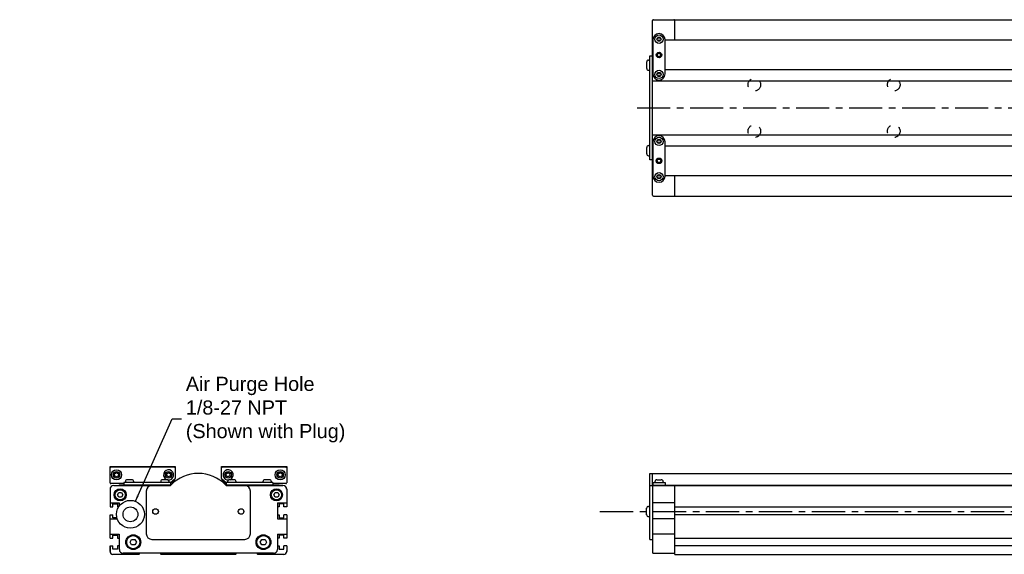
# Model space of a CAD drawing. Extents: x -3.5 to 44.4, y 2.1 to 24.3.
# Tile 1 of 3: x -3.5 to 17.4, y 12.9 to 24.3. Entities that reach past the tile are written whole.
import ezdxf

# ---------------------------------------------------------------- set-up
doc = ezdxf.new("R2010")
doc.units = 0
doc.header["$LTSCALE"] = 1.87
doc.header["$MEASUREMENT"] = 0
doc.linetypes.add('CENTER', pattern=[0.6, 0.375, -0.075, 0.075, -0.075])
doc.linetypes.add('HIDDEN', pattern=[0.2, 0.1, -0.1])
doc.layers.get('0').update_dxf_attribs({"linetype": 'CONTINUOUS'})
doc.dimstyles.get("Standard").update_dxf_attribs({"dimtxt": 0.18, "dimasz": 0.18, "dimexe": 0.18, "dimexo": 0.0625, "dimgap": 0.09, "dimtad": 0, "dimtih": 1, "dimtoh": 1, "dimdec": 4, "dimzin": 0, "dimtxsty": 'STANDARD', "dimcen": 0.09, "dimazin": 3, "dimtfac": 1, "dimtdec": 4, "dimtofl": 0, "dimtmove": 0, "dimatfit": 3, "dimtolj": 1, "dimtzin": 0})

msp = doc.modelspace()

# ---------------------------------------------------------------- linework, layer by layer
for p, q in [((9.907, 20.538), (9.907, 24.238)), ((9.927, 24.258), (10.36, 24.258)), ((10.38, 23.825), (10.38, 24.258)), ((10.38, 24.258), (33.431, 24.258)), ((9.917, 23.835), (9.917, 23.107)), ((10.028, 23.874), (10.011, 23.845)), ((10.011, 23.845), (10.028, 23.815)), ((10.062, 23.874), (10.028, 23.874)), ((10.028, 23.815), (10.062, 23.815)), ((10.045, 23.963), (10.045, 23.963)), ((10.079, 23.845), (10.062, 23.874)), ((10.062, 23.815), (10.079, 23.845)), ((10.173, 23.107), (10.173, 23.835)), ((18.539, 23.825), (10.173, 23.825)), ((9.907, 23.705), (9.917, 23.71)), ((9.783, 23.363), (9.783, 23.225)), ((9.825, 23.402), (9.848, 23.402)), ((9.848, 21.286), (9.848, 23.49)), ((9.848, 23.49), (9.907, 23.49)), ((9.825, 23.185), (9.848, 23.185)), ((9.917, 23.311), (9.907, 23.316)), ((9.912, 23.313), (9.907, 23.313)), ((9.917, 23.195), (9.907, 23.195)), ((18.539, 23.195), (10.173, 23.195)), ((9.907, 22.961), (18.474, 22.961)), ((10.028, 23.126), (10.011, 23.097)), ((10.011, 23.097), (10.028, 23.067)), ((10.062, 23.126), (10.028, 23.126)), ((10.028, 23.067), (10.062, 23.067)), ((10.045, 22.979), (10.045, 22.979)), ((10.079, 23.097), (10.062, 23.126)), ((10.062, 23.067), (10.079, 23.097)), ((9.907, 21.815), (18.474, 21.815)), ((10.028, 21.709), (10.011, 21.679)), ((10.062, 21.709), (10.028, 21.709)), ((10.045, 21.798), (10.045, 21.798)), ((10.079, 21.679), (10.062, 21.709)), ((9.783, 21.551), (9.783, 21.414)), ((9.825, 21.591), (9.848, 21.591)), ((9.917, 21.581), (9.907, 21.581)), ((9.917, 21.67), (9.917, 20.941)), ((10.011, 21.679), (10.028, 21.65)), ((10.028, 21.65), (10.062, 21.65)), ((10.062, 21.65), (10.079, 21.679)), ((10.173, 20.941), (10.173, 21.67)), ((18.539, 21.581), (10.173, 21.581)), ((9.825, 21.374), (9.848, 21.374)), ((9.907, 21.286), (9.848, 21.286)), ((9.907, 21.461), (9.917, 21.466)), ((9.912, 21.463), (9.907, 21.463)), ((9.917, 21.066), (9.907, 21.071)), ((10.028, 20.961), (10.011, 20.931)), ((10.011, 20.931), (10.028, 20.902)), ((10.062, 20.961), (10.028, 20.961)), ((10.028, 20.902), (10.062, 20.902)), ((10.079, 20.931), (10.062, 20.961)), ((10.062, 20.902), (10.079, 20.931)), ((18.539, 20.951), (10.173, 20.951)), ((10.38, 20.518), (10.38, 20.951)), ((10.045, 20.813), (10.045, 20.813)), ((9.927, 20.518), (10.36, 20.518)), ((10.38, 20.518), (33.431, 20.518)), ((-1.578, 14.791), (-0.2, 14.791)), ((-1.578, 14.446), (-1.578, 14.791)), ((-1.558, 14.781), (-0.22, 14.781)), ((-1.48, 14.636), (-1.44, 14.659)), ((-1.48, 14.591), (-1.48, 14.636)), ((-1.44, 14.659), (-1.401, 14.636)), ((-1.401, 14.636), (-1.401, 14.591)), ((-0.377, 14.636), (-0.338, 14.659)), ((-0.377, 14.591), (-0.377, 14.636)), ((-0.338, 14.659), (-0.299, 14.636)), ((-0.299, 14.636), (-0.299, 14.591)), ((-0.2, 14.791), (-0.2, 14.534)), ((0.784, 14.791), (2.162, 14.791)), ((0.784, 14.534), (0.784, 14.791)), ((0.804, 14.781), (2.142, 14.781)), ((0.882, 14.636), (0.922, 14.659)), ((0.882, 14.591), (0.882, 14.636)), ((0.922, 14.659), (0.961, 14.636)), ((0.961, 14.636), (0.961, 14.591)), ((1.985, 14.636), (2.024, 14.659)), ((1.985, 14.591), (1.985, 14.636)), ((2.024, 14.659), (2.064, 14.636)), ((2.064, 14.636), (2.064, 14.591)), ((2.162, 14.791), (2.162, 14.446)), ((9.848, 13.245), (9.848, 14.643)), ((9.848, 14.643), (18.464, 14.643)), ((9.907, 14.375), (9.907, 14.643)), ((-1.283, 14.426), (-1.558, 14.426)), ((-1.499, 14.387), (-0.314, 14.387)), ((-1.44, 14.568), (-1.48, 14.591)), ((-1.401, 14.591), (-1.44, 14.568)), ((-1.381, 14.426), (-1.381, 14.417)), ((-1.367, 14.417), (-1.381, 14.417)), ((-1.367, 14.426), (-1.367, 14.412)), ((-1.283, 14.412), (-1.367, 14.412)), ((-0.299, 14.451), (-1.283, 14.451)), ((-1.283, 14.451), (-1.283, 14.392)), ((-0.3, 14.392), (-1.283, 14.392)), ((-1.253, 14.467), (-1.253, 14.451)), ((-1.214, 14.392), (-1.214, 14.387)), ((-1.12, 14.51), (-1.21, 14.51)), ((-1.116, 14.392), (-1.116, 14.387)), ((-1.076, 14.467), (-1.076, 14.451)), ((-1.025, 14.387), (-1.025, 14.392)), ((-0.636, 14.387), (-0.636, 14.392)), ((-0.515, 14.387), (-0.515, 14.392)), ((-0.505, 14.467), (-0.505, 14.451)), ((-0.466, 14.392), (-0.466, 14.387)), ((-0.371, 14.51), (-0.462, 14.51)), ((-0.338, 14.568), (-0.377, 14.591)), ((-0.368, 14.392), (-0.368, 14.387)), ((-0.299, 14.591), (-0.338, 14.568)), ((-0.328, 14.467), (-0.328, 14.451)), ((-0.207, 14.519), (-0.299, 14.442)), ((-0.299, 14.451), (-0.299, 14.393)), ((-0.294, 14.412), (-0.299, 14.412)), ((-0.297, 14.444), (-0.297, 14.412)), ((-0.295, 14.436), (-0.214, 14.503)), ((-0.294, 14.412), (-0.294, 14.436)), ((0.882, 14.442), (0.791, 14.519)), ((0.798, 14.503), (0.877, 14.437)), ((0.877, 14.446), (0.877, 14.412)), ((0.877, 14.412), (0.882, 14.412)), ((0.922, 14.568), (0.882, 14.591)), ((1.867, 14.451), (0.882, 14.451)), ((0.882, 14.451), (0.882, 14.393)), ((1.867, 14.392), (0.884, 14.392)), ((0.898, 14.387), (2.083, 14.387)), ((0.912, 14.467), (0.912, 14.451)), ((0.961, 14.591), (0.922, 14.568)), ((0.951, 14.392), (0.951, 14.387)), ((1.046, 14.51), (0.955, 14.51)), ((1.05, 14.392), (1.05, 14.387)), ((1.089, 14.467), (1.089, 14.451)), ((1.099, 14.387), (1.099, 14.392)), ((1.219, 14.387), (1.219, 14.392)), ((1.609, 14.387), (1.609, 14.392)), ((1.66, 14.467), (1.66, 14.451)), ((1.699, 14.392), (1.699, 14.387)), ((1.794, 14.51), (1.703, 14.51)), ((1.798, 14.392), (1.798, 14.387)), ((1.837, 14.467), (1.837, 14.451)), ((1.867, 14.451), (1.867, 14.392)), ((2.142, 14.426), (1.867, 14.426)), ((1.951, 14.412), (1.867, 14.412)), ((1.947, 14.426), (1.947, 14.412)), ((1.951, 14.412), (1.951, 14.418)), ((1.965, 14.419), (1.965, 14.417)), ((2.024, 14.568), (1.985, 14.591)), ((2.064, 14.591), (2.024, 14.568)), ((2.058, 14.423), (2.049, 14.422)), ((9.848, 14.387), (34.395, 14.387)), ((9.907, 14.392), (18.897, 14.392)), ((9.917, 14.451), (9.917, 14.392)), ((9.917, 14.451), (10.173, 14.451)), ((9.957, 14.467), (9.957, 14.451)), ((9.996, 14.392), (9.996, 14.387)), ((10, 14.51), (10.09, 14.51)), ((10.094, 14.392), (10.094, 14.387)), ((10.134, 14.467), (10.134, 14.451)), ((10.144, 14.387), (10.144, 14.392)), ((10.173, 14.451), (10.173, 14.392)), ((10.38, 12.928), (10.38, 14.387)), ((-1.578, 14.308), (-1.578, 13.933)), ((-1.418, 14.19), (-1.39, 14.239)), ((-1.39, 14.141), (-1.418, 14.19)), ((-1.39, 14.239), (-1.333, 14.239)), ((-1.333, 14.239), (-1.305, 14.19)), ((-1.305, 14.19), (-1.333, 14.141)), ((1.889, 14.19), (1.917, 14.239)), ((1.917, 14.141), (1.889, 14.19)), ((1.917, 14.239), (1.974, 14.239)), ((1.974, 14.239), (2.002, 14.19)), ((2.002, 14.19), (1.974, 14.141)), ((2.162, 14.308), (2.162, 13.933)), ((9.907, 14.367), (9.907, 12.97)), ((-1.578, 14.021), (-1.381, 14.021)), ((-1.333, 14.141), (-1.39, 14.141)), ((-1.381, 14.021), (-1.381, 13.954)), ((1.974, 14.141), (1.917, 14.141)), ((1.965, 14.021), (1.965, 13.678)), ((1.965, 14.021), (2.162, 14.021)), ((10.38, 14.021), (9.907, 14.021)), ((-1.578, 13.27), (-1.578, 13.768)), ((2.162, 13.768), (2.162, 13.27)), ((9.783, 13.767), (9.783, 13.905)), ((9.825, 13.944), (9.848, 13.944)), ((10.38, 13.932), (33.431, 13.932)), ((33.431, 13.767), (10.38, 13.767)), ((-1.578, 13.678), (-1.423, 13.678)), ((1.965, 13.678), (2.162, 13.678)), ((9.825, 13.728), (9.848, 13.728)), ((10.38, 13.678), (9.907, 13.678)), ((-1.578, 13.359), (-1.381, 13.359)), ((-1.381, 13.359), (-1.381, 13.029)), ((1.965, 13.359), (2.162, 13.359)), ((1.965, 13.359), (1.965, 13.029)), ((10.38, 13.359), (9.907, 13.359)), ((-1.154, 13.186), (-1.12, 13.245)), ((-1.12, 13.127), (-1.154, 13.186)), ((-1.12, 13.245), (-1.052, 13.245)), ((-1.052, 13.245), (-1.018, 13.186)), ((-1.018, 13.186), (-1.052, 13.127)), ((1.602, 13.186), (1.636, 13.245)), ((1.636, 13.127), (1.602, 13.186)), ((1.636, 13.245), (1.704, 13.245)), ((1.704, 13.245), (1.738, 13.186)), ((1.738, 13.186), (1.704, 13.127)), ((9.848, 13.245), (9.907, 13.245)), ((10.38, 13.271), (33.431, 13.271)), ((-1.578, 12.987), (-1.578, 13.105)), ((-1.578, 13.105), (-1.578, 12.987)), ((-1.578, 12.987), (-1.578, 13.002)), ((-1.578, 12.987), (-1.578, 13.002)), ((-0.976, 12.928), (-1.519, 12.928)), ((1.886, 12.95), (-1.302, 12.95)), ((-1.052, 13.127), (-1.12, 13.127)), ((-0.962, 12.934), (-0.946, 12.95)), ((-0.517, 12.95), (-0.501, 12.934)), ((1.071, 12.928), (-0.487, 12.928)), ((1.085, 12.934), (1.101, 12.95)), ((1.53, 12.95), (1.546, 12.934)), ((2.103, 12.928), (1.56, 12.928)), ((1.704, 13.127), (1.636, 13.127)), ((2.162, 13.105), (2.162, 12.987)), ((2.162, 12.987), (2.162, 13.002)), ((9.927, 12.95), (10.36, 12.95)), ((33.431, 13.105), (10.38, 13.105)), ((10.38, 12.928), (33.431, 12.928))]:
    msp.add_line(p, q)
at = {"color": 2, "linetype": 'CENTER'}
for p, q in [((9.581, 22.388), (35.336, 22.388)), ((8.795, 13.836), (36.723, 13.836))]:
    msp.add_line(p, q, dxfattribs=at)
at = {"color": 7, "linetype": 'CONTINUOUS'}
for p, q in [((-0.81, 14.269), (-0.81, 13.363)), ((1.394, 13.363), (1.394, 14.269)), ((-1.519, 13.933), (-1.519, 13.998)), ((-1.519, 13.998), (-1.417, 13.998)), ((-1.417, 13.998), (-1.417, 13.933)), ((2.103, 13.998), (2, 13.998)), ((2, 13.998), (2, 13.933)), ((2.103, 13.933), (2.103, 13.998)), ((-1.578, 13.933), (-1.519, 13.933)), ((-1.578, 13.768), (-1.519, 13.768)), ((-1.519, 13.703), (-1.519, 13.768)), ((-1.417, 13.933), (-1.396, 13.933)), ((2, 13.933), (1.969, 13.933)), ((1.969, 13.933), (1.969, 13.768)), ((1.969, 13.768), (2, 13.768)), ((2, 13.768), (2, 13.703)), ((2.162, 13.933), (2.103, 13.933)), ((2.103, 13.703), (2.103, 13.768)), ((2.162, 13.768), (2.103, 13.768)), ((-1.431, 13.703), (-1.519, 13.703)), ((2, 13.703), (2.103, 13.703)), ((-1.578, 13.27), (-1.519, 13.27)), ((-1.519, 13.27), (-1.519, 13.335)), ((-1.519, 13.335), (-1.417, 13.335)), ((-1.417, 13.335), (-1.417, 13.27)), ((-1.417, 13.27), (-1.385, 13.27)), ((-1.385, 13.27), (-1.385, 13.105)), ((-0.692, 13.245), (1.276, 13.245)), ((1.969, 13.27), (1.969, 13.105)), ((2, 13.27), (1.969, 13.27)), ((2.103, 13.335), (2, 13.335)), ((2, 13.335), (2, 13.27)), ((2.103, 13.27), (2.103, 13.335)), ((2.162, 13.27), (2.103, 13.27)), ((-1.578, 13.105), (-1.519, 13.105)), ((-1.519, 13.04), (-1.519, 13.105)), ((-1.417, 13.04), (-1.519, 13.04)), ((-1.385, 13.105), (-1.417, 13.105)), ((-1.417, 13.105), (-1.417, 13.04)), ((1.969, 13.105), (2, 13.105)), ((2, 13.105), (2, 13.04)), ((2, 13.04), (2.103, 13.04)), ((2.103, 13.04), (2.103, 13.105)), ((2.162, 13.105), (2.103, 13.105))]:
    msp.add_line(p, q, dxfattribs=at)
for points in [[(2.034, 14.426), (2.034, 14.426), (2.031, 14.425), (2.026, 14.424), (2.019, 14.423), (2.009, 14.422), (1.998, 14.421), (1.986, 14.42), (1.972, 14.419), (1.957, 14.418), (1.947, 14.418)], [(2.049, 14.422), (2.038, 14.421), (2.025, 14.42), (2.011, 14.419), (1.997, 14.418), (1.981, 14.417), (1.965, 14.417)], [(2.073, 14.426), (2.073, 14.426), (2.07, 14.425), (2.065, 14.424), (2.058, 14.423)]]:
    msp.add_lwpolyline(points)
for centre, radius in [((10.045, 23.845), 0.0886), ((10.045, 23.845), 0.0443), ((10.045, 23.51), 0.0591), ((10.045, 23.51), 0.0492), ((10.045, 23.51), 0.0374), ((10.045, 23.097), 0.0886), ((10.045, 23.097), 0.0443), ((10.045, 21.679), 0.0886), ((10.045, 21.679), 0.0443), ((10.045, 21.266), 0.0591), ((10.045, 21.266), 0.0492), ((10.045, 21.266), 0.0374), ((10.045, 20.931), 0.0886), ((10.045, 20.931), 0.0443), ((-1.44, 14.613), 0.108), ((-1.44, 14.613), 0.0689), ((-0.338, 14.613), 0.0689), ((0.922, 14.613), 0.0689), ((2.024, 14.613), 0.108), ((2.024, 14.613), 0.0689), ((-1.362, 14.19), 0.128), ((-1.362, 14.19), 0.108), ((1.945, 14.19), 0.128), ((1.945, 14.19), 0.108), ((-1.086, 13.186), 0.157), ((1.67, 13.186), 0.157), ((-1.086, 13.186), 0.138), ((1.67, 13.186), 0.138)]:
    msp.add_circle(centre, radius)
at = {"color": 4, "linetype": 'HIDDEN'}
for centre in [(12.063, 22.88), (15.015, 22.88), (12.063, 21.896), (15.015, 21.896)]:
    msp.add_circle(centre, 0.134, dxfattribs=at)
at = {"color": 7, "linetype": 'CONTINUOUS'}
for centre, radius in [((-1.145, 13.777), 0.295), ((-1.145, 13.777), 0.157), ((-0.614, 13.836), 0.0591), ((1.197, 13.836), 0.0591)]:
    msp.add_circle(centre, radius, dxfattribs=at)
for centre, radius, start, end in [((9.927, 24.238), 0.0197, 90, 180), ((10.36, 24.238), 0.0197, 22.5, 90), ((10.045, 23.835), 0.128, 90, 180), ((10.045, 23.835), 0.128, 0, 90), ((9.825, 23.36), 0.0414, 90, 177.2056), ((9.825, 23.227), 0.0414, 182.7944, 270), ((10.045, 23.107), 0.128, 180, 270), ((10.045, 23.107), 0.128, 270, 0), ((10.045, 21.67), 0.128, 90, 180), ((10.045, 21.67), 0.128, 0, 90), ((9.825, 21.549), 0.0414, 90, 177.2056), ((9.825, 21.416), 0.0414, 182.7944, 270), ((10.045, 20.941), 0.128, 180, 270), ((10.045, 20.941), 0.128, 270, 0), ((9.927, 20.538), 0.0197, 180, 270), ((10.36, 20.538), 0.0197, 270, 337.5), ((-1.558, 14.761), 0.0197, 90, 180), ((-0.338, 14.613), 0.108, 260.818, 252.033), ((0.292, 13.836), 0.807, 44.2407, 135.7593), ((-0.22, 14.761), 0.0197, 0, 90), ((0.804, 14.761), 0.0197, 90, 180), ((0.922, 14.613), 0.108, 287.967, 279.182), ((2.142, 14.761), 0.0197, 0, 90), ((-1.558, 14.446), 0.0197, 180, 270), ((-1.499, 14.308), 0.0787, 90, 180), ((-1.21, 14.467), 0.0433, 90, 180), ((-1.12, 14.467), 0.0433, 0, 90), ((-0.462, 14.467), 0.0433, 90, 180), ((-0.371, 14.467), 0.0433, 0, 90), ((-0.323, 14.446), 0.0591, 270, 315.1572), ((-0.314, 14.426), 0.0394, 270, 315.7593), ((-0.32, 14.466), 0.0394, 306.5672, 310), ((-0.24, 14.533), 0.0394, 310, 0), ((-0.22, 14.534), 0.0197, 310, 0), ((0.804, 14.534), 0.0197, 180, 230), ((0.823, 14.533), 0.0394, 180, 230), ((0.907, 14.446), 0.0591, 224.8428, 270), ((0.898, 14.426), 0.0394, 224.2407, 270), ((0.955, 14.467), 0.0433, 90, 180), ((1.046, 14.467), 0.0433, 0, 90), ((1.703, 14.467), 0.0433, 90, 180), ((1.794, 14.467), 0.0433, 0, 90), ((2.083, 14.308), 0.0787, 0, 90), ((2.142, 14.446), 0.0197, 270, 0), ((9.927, 14.367), 0.0197, 90, 180), ((10, 14.467), 0.0433, 90, 180), ((10.09, 14.467), 0.0433, 0, 90), ((10.36, 14.367), 0.0197, 22.5, 90), ((2.103, 14.315), 0.0591, 0, 43.6893), ((2.103, 14.315), 0.0591, 0, 43.6893), ((9.825, 13.903), 0.0414, 90, 177.2056), ((9.825, 13.769), 0.0414, 182.7944, 270), ((-1.519, 12.987), 0.0591, 180, 270), ((-1.302, 13.029), 0.0787, 180, 270), ((-0.976, 12.948), 0.0197, 270, 315), ((-0.487, 12.948), 0.0197, 225, 270), ((1.071, 12.948), 0.0197, 270, 315), ((1.56, 12.948), 0.0197, 225, 270), ((1.886, 13.029), 0.0787, 270, 0), ((2.103, 12.987), 0.0591, 270, 0), ((9.927, 12.97), 0.0197, 180, 270), ((10.36, 12.97), 0.0197, 270, 0)]:
    msp.add_arc(centre, radius, start, end)
for centre, start, end in [((-0.692, 14.269), 90, 180), ((1.276, 14.269), 0, 90), ((-0.692, 13.363), 180, 270), ((1.276, 13.363), 270, 0)]:
    msp.add_arc(centre, 0.118, start, end, dxfattribs=at)

# ---------------------------------------------------------------- texts
at = {"insert": (0.027, 15.995), "char_height": 0.3, "attachment_point": 4}
msp.add_mtext('{\\fArial|b0|i0|c0|p34;Air Purge Hole\\P1/8-27 NPT\\P(Shown with Plug)}', dxfattribs=at)

# ---------------------------------------------------------------- leaders
at = {"annotation_type": 0, "has_hookline": 1, "hookline_direction": 1, "text_width": 3.337}
msp.add_leader([(-1.041, 14.053), (-0.261, 15.803), (-0.063, 15.803)], dimstyle='STANDARD', override={"dimtxt": 0.384208, "dimasz": 0.125, "dimexe": 0.612, "dimexo": 0.2125, "dimgap": 0.09, "dimtad": 0, "dimtxsty": 'STANDARD', "dimcen": 0.306, "dimtmove": 0}, dxfattribs=at)

doc.saveas('drawing.dxf')
